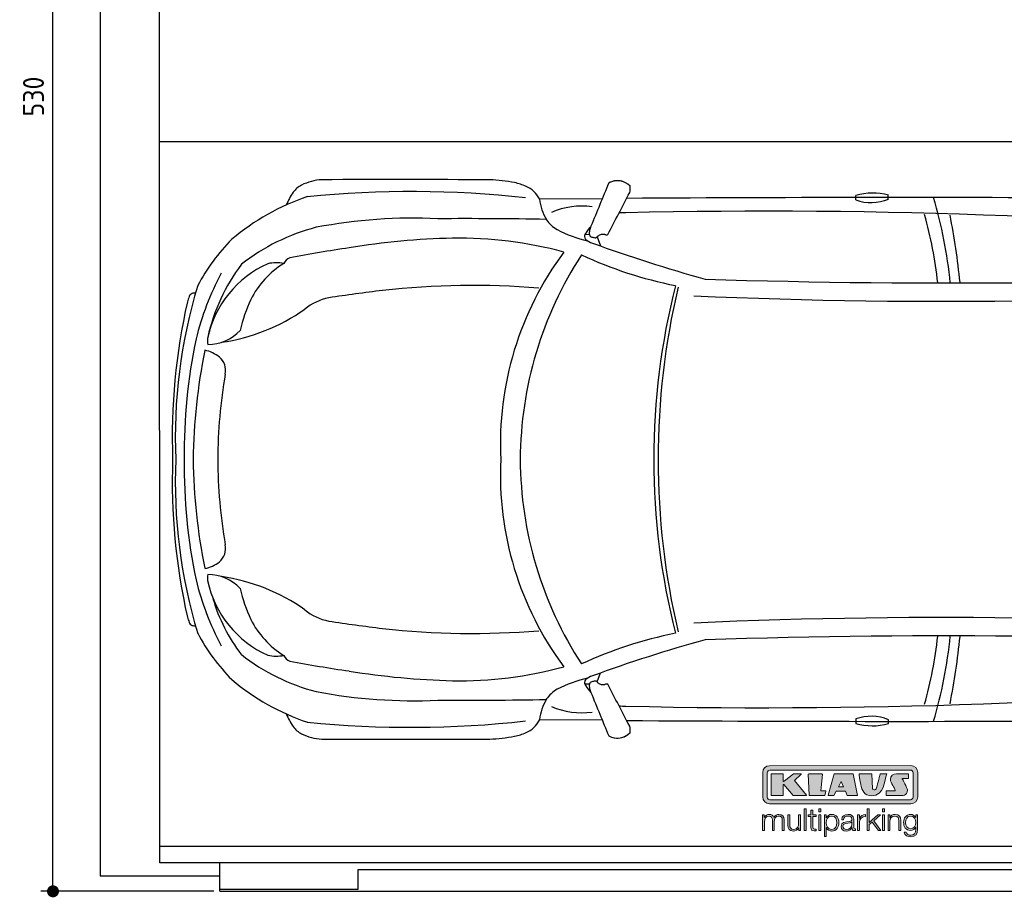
# Model space of a CAD drawing. Header units: millimetres. Extents: x 705 to 7297, y -122 to 5770.
# Tile 1 of 3: x 705 to 3988, y -83 to 2844. Entities that reach past the tile are written whole.
import ezdxf

# ---------------------------------------------------------------- set-up
doc = ezdxf.new("R2010")
doc.units = ezdxf.units.MM
doc.layers.get('0').update_dxf_attribs({"lineweight": 25})
for name, color, linetype, lineweight in [('4', 3, 'Continuous', 25), ('AM_0', 7, 'Continuous', 25), ('Car', 10, 'Continuous', 25)]:
    doc.layers.add(name, color=color, linetype=linetype, lineweight=lineweight)
doc.layers.add('Logo', color=7, linetype='Continuous')
doc.styles.get("Standard").update_dxf_attribs({"font": 'ISOCP.SHX'})
doc.dimstyles.new('GEN-ISO$0', dxfattribs={"dimscale": 20, "dimtxt": 3.5, "dimasz": 2, "dimexe": 2, "dimexo": 1, "dimgap": 1.5, "dimtad": 1, "dimdec": 1, "dimlfac": 0.1, "dimdsep": 46, "dimtxsty": 'Standard', "dimblk": 'PUNKT', "dimcen": 2, "dimclrd": 256, "dimclre": 256, "dimclrt": 2, "dimadec": 0, "dimazin": 0, "dimtp": 0.1, "dimtm": 0.1, "dimtfac": 0.71, "dimtdec": 1, "dimtmove": 2, "dimatfit": 3, "dimldrblk": 'PUNKT', "dimfxl": 1, "dimtolj": 1, "dimarcsym": 0})

# ---------------------------------------------------------------- blocks, each defined once
blk = doc.blocks.new('PUNKT')
at = {"layer": '4', "color": 0, "linetype": 'ByBlock'}
blk.add_line((-0.5, 0), (-1, 0), dxfattribs=at)
at = {"layer": '4', "color": 0, "linetype": 'ByBlock', "const_width": 0.5}
blk.add_lwpolyline([(-0.25, 0, 1), (0.25, 0, 1)], format="xyb", close=True, dxfattribs=at)
blk = doc.blocks.new('*D4')
at = {"layer": '4', "lineweight": -2, "transparency": 16777216}
for p, q in [((1352.8, 5237.3), (775.9, 5237.3)), ((815.9, -22.7), (815.9, 5197.3)), ((1352.8, -62.7), (775.9, -62.7))]:
    blk.add_line(p, q, dxfattribs=at)
at = {"layer": 'DEFPOINTS', "color": 0, "transparency": 16777216}
for p in [(815.9, 5237.3), (1372.8, 5237.3), (1372.8, -62.7)]:
    blk.add_point(p, dxfattribs=at)
at = {"layer": '4', "lineweight": -2, "transparency": 16777216, "xscale": 40, "yscale": 40, "zscale": 40}
for p, rotation in [((815.9, 5237.3), 90), ((815.9, -62.7), 270)]:
    blk.add_blockref('PUNKT', p, dxfattribs=dict(at, rotation=rotation))
at = {"layer": '4', "color": 2, "transparency": 16777216, "insert": (750.9, 2587.3), "char_height": 70, "attachment_point": 5, "rotation": 90}
blk.add_mtext('\\A1;530', dxfattribs=at)
blk = doc.blocks.new('KLAUS')
at = {"layer": 'Logo', "true_color": 0x7b7b7a}
h = blk.add_hatch(color=8, dxfattribs=at)
h.dxf.hatch_style = 2
edge = h.paths.add_edge_path()
edge.add_spline(control_points=[(3.6, 29.09), (2.88, 29.09), (2.3, 28.51), (2.3, 27.8), (2.3, 27.8), (2.3, 16.11), (2.3, 16.11), (2.3, 15.39), (2.88, 14.81), (3.6, 14.81), (3.6, 14.81), (71.16, 14.81), (71.16, 14.81), (71.88, 14.81), (72.46, 15.39), (72.46, 16.11), (72.46, 16.11), (72.46, 27.8), (72.46, 27.8), (72.46, 28.51), (71.88, 29.09), (71.16, 29.09), (71.16, 29.09), (3.6, 29.09), (3.6, 29.09), (3.6, 29.09), (3.6, 29.09), (3.6, 29.09)], knot_values=[0, 0, 0, 0, 1, 1, 1, 2, 2, 2, 3, 3, 3, 4, 4, 4, 5, 5, 5, 6, 6, 6, 7, 7, 7, 8, 8, 8, 9, 9, 9, 9], degree=3, periodic=0)
edge = h.paths.add_edge_path()
edge.add_spline(control_points=[(3.35, 31.23), (3.35, 31.23), (71.47, 31.23), (71.47, 31.23), (73.26, 31.23), (74.71, 29.77), (74.71, 27.99), (74.71, 27.99), (74.71, 16.17), (74.71, 16.17), (74.71, 14.38), (73.26, 12.93), (71.47, 12.93), (71.47, 12.93), (3.35, 12.93), (3.35, 12.93), (1.56, 12.93), (0.11, 14.38), (0.11, 16.17), (0.11, 16.17), (0.11, 27.99), (0.11, 27.99), (0.11, 29.77), (1.56, 31.23), (3.35, 31.23), (3.35, 31.23), (3.35, 31.23), (3.35, 31.23)], knot_values=[0, 0, 0, 0, 1, 1, 1, 2, 2, 2, 3, 3, 3, 4, 4, 4, 5, 5, 5, 6, 6, 6, 7, 7, 7, 8, 8, 8, 9, 9, 9, 9], degree=3, periodic=0)
h = blk.add_hatch(color=8, dxfattribs=at)
h.dxf.hatch_style = 2
edge = h.paths.add_edge_path()
edge.add_spline(control_points=[(4.5, 27.33), (4.5, 27.33), (9.7, 27.33), (9.7, 27.33), (9.84, 27.33), (9.96, 27.22), (9.96, 27.08), (9.96, 27.08), (9.96, 23.69), (9.96, 23.69), (9.96, 23.69), (9.94, 23.64), (10.04, 23.59), (10.14, 23.53), (10.2, 23.57), (10.2, 23.57), (10.2, 23.57), (10.51, 23.75), (10.51, 23.75), (10.51, 23.75), (14.94, 27.33), (14.94, 27.33), (14.94, 27.33), (18.41, 27.33), (18.41, 27.33), (18.41, 27.33), (18.49, 27.33), (18.56, 27.2), (18.65, 27.04), (18.53, 26.91), (18.53, 26.91), (18.53, 26.91), (15.49, 24.11), (15.49, 24.11), (15.49, 24.11), (21.14, 17.06), (21.14, 17.06), (21.14, 17.06), (21.13, 16.91), (21.13, 16.91), (21.08, 16.84), (20.99, 16.82), (20.99, 16.82), (20.99, 16.82), (14.7, 16.82), (14.7, 16.82), (14.7, 16.82), (10.26, 22.17), (10.26, 22.17), (10.26, 22.17), (10.19, 22.24), (10.08, 22.21), (9.97, 22.18), (9.96, 22.11), (9.96, 22.11), (9.96, 22.11), (9.96, 17.08), (9.96, 17.08), (9.96, 16.94), (9.84, 16.82), (9.7, 16.82), (9.7, 16.82), (4.5, 16.82), (4.5, 16.82), (4.36, 16.82), (4.25, 16.94), (4.25, 17.08), (4.25, 17.08), (4.25, 27.08), (4.25, 27.08), (4.25, 27.22), (4.36, 27.33), (4.5, 27.33), (4.5, 27.33), (4.5, 27.33), (4.5, 27.33)], knot_values=[0, 0, 0, 0, 1, 1, 1, 2, 2, 2, 3, 3, 3, 4, 4, 4, 5, 5, 5, 6, 6, 6, 7, 7, 7, 8, 8, 8, 9, 9, 9, 10, 10, 10, 11, 11, 11, 12, 12, 12, 13, 13, 13, 14, 14, 14, 15, 15, 15, 16, 16, 16, 17, 17, 17, 18, 18, 18, 19, 19, 19, 20, 20, 20, 21, 21, 21, 22, 22, 22, 23, 23, 23, 24, 24, 24, 25, 25, 25, 25], degree=3, periodic=0)
h = blk.add_hatch(color=8, dxfattribs=at)
h.dxf.hatch_style = 2
h.paths.add_polyline_path([(22.42, 17.06), (21.97, 27.15), (22.24, 27.33), (28.55, 27.33), (28.86, 26.97), (28.01, 19.08), (30.26, 19.07), (30.44, 18.95), (30.08, 16.95), (29.49, 16.82), (22.6, 16.82)])
h = blk.add_hatch(color=8, dxfattribs=at)
h.paths.add_polyline_path([(36.52, 21.01), (38.93, 21.01), (37.87, 23.57)])
h.paths.add_polyline_path([(34.52, 27.33), (43.65, 27.33), (45.76, 16.94), (45.57, 16.82), (40.83, 16.82), (39.89, 18.95), (35.42, 18.95), (34.27, 16.82), (31.78, 16.82), (31.66, 17)])
h = blk.add_hatch(color=8, dxfattribs=at)
h.dxf.hatch_style = 2
edge = h.paths.add_edge_path()
edge.add_spline(control_points=[(52.69, 27.32), (52.69, 27.32), (52.88, 20.14), (52.88, 20.14), (53.01, 19.89), (53.2, 19.77), (53.43, 19.71), (53.91, 19.59), (54.43, 19.57), (54.64, 20.03), (55.23, 21.34), (56.27, 25.45), (56.6, 27.33), (56.6, 27.33), (59.77, 27.33), (59.77, 27.33), (58.77, 23.9), (58.56, 16.82), (52.63, 16.76), (48.72, 16.72), (48.01, 19.35), (47.27, 22.24), (46.89, 23.68), (46.54, 27.33), (46.54, 27.33), (46.54, 27.33), (52.69, 27.32), (52.69, 27.32), (52.69, 27.32), (52.69, 27.32), (52.69, 27.32)], knot_values=[0, 0, 0, 0, 1, 1, 1, 2, 2, 2, 3, 3, 3, 4, 4, 4, 5, 5, 5, 6, 6, 6, 7, 7, 7, 8, 8, 8, 9, 9, 9, 10, 10, 10, 10], degree=3, periodic=0)
h = blk.add_hatch(color=8, dxfattribs=at)
h.dxf.hatch_style = 2
edge = h.paths.add_edge_path()
edge.add_spline(control_points=[(64.46, 27.33), (64.46, 27.33), (70.31, 27.33), (70.31, 27.33), (70.31, 26.52), (70.31, 26.02), (70.31, 25.12), (70.31, 25.12), (67.3, 25.12), (67.3, 25.12), (67.24, 25.04), (67.25, 25.11), (67.25, 24.91), (67.25, 24.88), (69.73, 20.38), (69.73, 19.57), (69.73, 16.4), (67.22, 16.81), (65.9, 16.82), (65.9, 16.82), (59.59, 16.82), (59.59, 16.82), (59.59, 17.76), (59.59, 18.23), (59.59, 19.14), (59.59, 19.14), (63.75, 19.14), (63.75, 19.14), (63.82, 19.22), (63.81, 19.11), (63.81, 19.31), (63.81, 20.32), (61.58, 23.06), (61.58, 24.63), (61.58, 26.33), (62.83, 27.34), (64.46, 27.33), (64.46, 27.33), (64.46, 27.33), (64.46, 27.33)], knot_values=[0, 0, 0, 0, 1, 1, 1, 2, 2, 2, 3, 3, 3, 4, 4, 4, 5, 5, 5, 6, 6, 6, 7, 7, 7, 8, 8, 8, 9, 9, 9, 10, 10, 10, 11, 11, 11, 12, 12, 12, 13, 13, 13, 13], degree=3, periodic=0)
at = {"layer": 'Logo', "true_color": 0xef7c00}
h = blk.add_hatch(color=30, dxfattribs=at)
h.dxf.hatch_style = 2
h.paths.add_polyline_path([(20.07, 0), (20.99, 0), (20.99, 10.45), (20.07, 10.45)])
h = blk.add_hatch(color=30, dxfattribs=at)
h.dxf.hatch_style = 2
edge = h.paths.add_edge_path()
edge.add_spline(control_points=[(24.22, 9.82), (24.22, 9.82), (23.3, 9.82), (23.3, 9.82), (23.3, 9.82), (23.3, 7.55), (23.3, 7.55), (23.3, 7.55), (21.98, 7.55), (21.98, 7.55), (21.98, 7.55), (21.98, 6.78), (21.98, 6.78), (21.98, 6.78), (23.3, 6.78), (23.3, 6.78), (23.3, 6.78), (23.3, 1.61), (23.3, 1.61), (23.28, 0.32), (23.71, -0.09), (24.94, -0.09), (25.22, -0.09), (25.48, -0.06), (25.76, -0.06), (25.76, -0.06), (25.76, 0.73), (25.76, 0.73), (25.5, 0.7), (25.23, 0.69), (24.97, 0.69), (24.31, 0.73), (24.22, 1.08), (24.22, 1.68), (24.22, 1.68), (24.22, 6.78), (24.22, 6.78), (24.22, 6.78), (25.76, 6.78), (25.76, 6.78), (25.76, 6.78), (25.76, 7.55), (25.76, 7.55), (25.76, 7.55), (24.22, 7.55), (24.22, 7.55), (24.22, 7.55), (24.22, 9.82), (24.22, 9.82), (24.22, 9.82), (24.22, 9.82), (24.22, 9.82)], knot_values=[0, 0, 0, 0, 1, 1, 1, 2, 2, 2, 3, 3, 3, 4, 4, 4, 5, 5, 5, 6, 6, 6, 7, 7, 7, 8, 8, 8, 9, 9, 9, 10, 10, 10, 11, 11, 11, 12, 12, 12, 13, 13, 13, 14, 14, 14, 15, 15, 15, 16, 16, 16, 17, 17, 17, 17], degree=3, periodic=0)
h = blk.add_hatch(color=30, dxfattribs=at)
h.paths.add_polyline_path([(27.1, 0), (28.03, 0), (28.03, 7.55), (27.1, 7.55)])
h.paths.add_polyline_path([(27.1, 8.98), (28.03, 8.98), (28.03, 10.45), (27.1, 10.45)])
h = blk.add_hatch(color=30, dxfattribs=at)
h.dxf.hatch_style = 2
h.paths.add_polyline_path([(50.4, 0), (51.32, 0), (51.32, 2.87), (52.82, 4.11), (55.8, 0), (56.96, 0), (53.52, 4.76), (56.74, 7.55), (55.51, 7.55), (51.32, 3.89), (51.32, 10.45), (50.4, 10.45)])
h = blk.add_hatch(color=30, dxfattribs=at)
h.paths.add_polyline_path([(57.74, 0), (58.66, 0), (58.66, 7.55), (57.74, 7.55)])
h.paths.add_polyline_path([(57.74, 8.98), (58.66, 8.98), (58.66, 10.45), (57.74, 10.45)])
h = blk.add_hatch(color=30, dxfattribs=at)
h.dxf.hatch_style = 2
edge = h.paths.add_edge_path()
edge.add_spline(control_points=[(0, 0), (0, 0), (0.92, 0), (0.92, 0), (0.92, 0), (0.92, 4.22), (0.92, 4.22), (0.94, 5.8), (1.58, 7), (3.18, 7), (4.35, 7), (4.77, 6.15), (4.76, 5.12), (4.76, 5.12), (4.76, 0), (4.76, 0), (4.76, 0), (5.68, 0), (5.68, 0), (5.68, 0), (5.68, 4.27), (5.68, 4.27), (5.68, 5.68), (6.14, 7), (7.73, 7), (9.05, 7), (9.52, 6.32), (9.52, 5.08), (9.52, 5.08), (9.52, 0), (9.52, 0), (9.52, 0), (10.44, 0), (10.44, 0), (10.44, 0), (10.44, 5.12), (10.44, 5.12), (10.44, 6.91), (9.59, 7.77), (7.94, 7.77), (6.94, 7.77), (5.99, 7.29), (5.54, 6.3), (5.26, 7.29), (4.36, 7.77), (3.37, 7.77), (2.17, 7.77), (1.38, 7.19), (0.89, 6.28), (0.89, 6.28), (0.85, 6.28), (0.85, 6.28), (0.85, 6.28), (0.85, 7.55), (0.85, 7.55), (0.85, 7.55), (0, 7.55), (0, 7.55), (0, 7.55), (0, 0), (0, 0), (0, 0), (0, 0), (0, 0)], knot_values=[0, 0, 0, 0, 1, 1, 1, 2, 2, 2, 3, 3, 3, 4, 4, 4, 5, 5, 5, 6, 6, 6, 7, 7, 7, 8, 8, 8, 9, 9, 9, 10, 10, 10, 11, 11, 11, 12, 12, 12, 13, 13, 13, 14, 14, 14, 15, 15, 15, 16, 16, 16, 17, 17, 17, 18, 18, 18, 19, 19, 19, 20, 20, 20, 21, 21, 21, 21], degree=3, periodic=0)
h = blk.add_hatch(color=30, dxfattribs=at)
h.dxf.hatch_style = 2
edge = h.paths.add_edge_path()
edge.add_spline(control_points=[(18.31, 7.55), (18.31, 7.55), (17.39, 7.55), (17.39, 7.55), (17.39, 7.55), (17.39, 3.59), (17.39, 3.59), (17.39, 2.05), (16.7, 0.56), (15.12, 0.56), (13.66, 0.56), (13.15, 1.27), (13.1, 2.64), (13.1, 2.64), (13.1, 7.55), (13.1, 7.55), (13.1, 7.55), (12.18, 7.55), (12.18, 7.55), (12.18, 7.55), (12.18, 2.65), (12.18, 2.65), (12.18, 0.89), (12.93, -0.22), (14.83, -0.22), (15.96, -0.22), (16.95, 0.35), (17.44, 1.36), (17.44, 1.36), (17.47, 1.36), (17.47, 1.36), (17.47, 1.36), (17.47, 0), (17.47, 0), (17.47, 0), (18.31, 0), (18.31, 0), (18.31, 0), (18.31, 7.55), (18.31, 7.55), (18.31, 7.55), (18.31, 7.55), (18.31, 7.55)], knot_values=[0, 0, 0, 0, 1, 1, 1, 2, 2, 2, 3, 3, 3, 4, 4, 4, 5, 5, 5, 6, 6, 6, 7, 7, 7, 8, 8, 8, 9, 9, 9, 10, 10, 10, 11, 11, 11, 12, 12, 12, 13, 13, 13, 14, 14, 14, 14], degree=3, periodic=0)
h = blk.add_hatch(color=30, dxfattribs=at)
edge = h.paths.add_edge_path()
edge.add_spline(control_points=[(35.84, 3.78), (35.84, 2.21), (35.12, 0.56), (33.37, 0.56), (31.4, 0.56), (30.72, 2.21), (30.72, 3.78), (30.72, 5.49), (31.33, 7), (33.37, 7), (35.12, 7), (35.84, 5.34), (35.84, 3.78), (35.84, 3.78), (35.84, 3.78), (35.84, 3.78)], knot_values=[0, 0, 0, 0, 1, 1, 1, 2, 2, 2, 3, 3, 3, 4, 4, 4, 5, 5, 5, 5], degree=3, periodic=0)
edge = h.paths.add_edge_path()
edge.add_spline(control_points=[(29.79, -2.8), (29.79, -2.8), (30.72, -2.8), (30.72, -2.8), (30.72, -2.8), (30.72, 1.43), (30.72, 1.43), (30.72, 1.43), (30.74, 1.43), (30.74, 1.43), (31.14, 0.35), (32.24, -0.22), (33.37, -0.22), (35.66, -0.22), (36.76, 1.64), (36.76, 3.78), (36.76, 5.91), (35.66, 7.77), (33.37, 7.77), (32.15, 7.77), (31.1, 7.14), (30.67, 6.12), (30.67, 6.12), (30.64, 6.12), (30.64, 6.12), (30.64, 6.12), (30.64, 7.55), (30.64, 7.55), (30.64, 7.55), (29.79, 7.55), (29.79, 7.55), (29.79, 7.55), (29.79, -2.8), (29.79, -2.8), (29.79, -2.8), (29.79, -2.8), (29.79, -2.8)], knot_values=[0, 0, 0, 0, 1, 1, 1, 2, 2, 2, 3, 3, 3, 4, 4, 4, 5, 5, 5, 6, 6, 6, 7, 7, 7, 8, 8, 8, 9, 9, 9, 10, 10, 10, 11, 11, 11, 12, 12, 12, 12], degree=3, periodic=0)
h = blk.add_hatch(color=30, dxfattribs=at)
edge = h.paths.add_edge_path()
edge.add_spline(control_points=[(43.03, 2.93), (43.04, 1.45), (41.8, 0.56), (40.39, 0.56), (39.53, 0.56), (38.71, 1.13), (38.71, 2.05), (38.71, 3.53), (40.66, 3.51), (42.22, 3.79), (42.47, 3.84), (42.88, 3.91), (43, 4.13), (43, 4.13), (43.03, 4.13), (43.03, 4.13), (43.03, 4.13), (43.03, 2.93), (43.03, 2.93), (43.03, 2.93), (43.03, 2.93), (43.03, 2.93)], knot_values=[0, 0, 0, 0, 1, 1, 1, 2, 2, 2, 3, 3, 3, 4, 4, 4, 5, 5, 5, 6, 6, 6, 7, 7, 7, 7], degree=3, periodic=0)
edge = h.paths.add_edge_path()
edge.add_spline(control_points=[(39.03, 5.24), (39.06, 6.47), (39.91, 7), (41.05, 7), (42.14, 7), (43.03, 6.69), (43.03, 5.45), (43.03, 4.61), (42.6, 4.51), (41.84, 4.42), (39.85, 4.19), (37.79, 4.11), (37.79, 1.99), (37.79, 0.47), (38.93, -0.22), (40.32, -0.22), (41.77, -0.22), (42.43, 0.34), (43.07, 1.32), (43.07, 1.32), (43.1, 1.32), (43.1, 1.32), (43.1, 0.53), (43.25, 0), (44.19, 0), (44.43, 0), (44.58, 0.01), (44.79, 0.06), (44.79, 0.06), (44.79, 0.83), (44.79, 0.83), (44.71, 0.81), (44.6, 0.78), (44.49, 0.78), (44.13, 0.78), (43.95, 0.98), (43.95, 1.33), (43.95, 1.33), (43.95, 5.34), (43.95, 5.34), (43.95, 7.36), (42.5, 7.77), (41.17, 7.77), (39.44, 7.77), (38.2, 7.01), (38.11, 5.24), (38.11, 5.24), (39.03, 5.24), (39.03, 5.24), (39.03, 5.24), (39.03, 5.24), (39.03, 5.24)], knot_values=[0, 0, 0, 0, 1, 1, 1, 2, 2, 2, 3, 3, 3, 4, 4, 4, 5, 5, 5, 6, 6, 6, 7, 7, 7, 8, 8, 8, 9, 9, 9, 10, 10, 10, 11, 11, 11, 12, 12, 12, 13, 13, 13, 14, 14, 14, 15, 15, 15, 16, 16, 16, 17, 17, 17, 17], degree=3, periodic=0)
h = blk.add_hatch(color=30, dxfattribs=at)
h.dxf.hatch_style = 2
edge = h.paths.add_edge_path()
edge.add_spline(control_points=[(45.79, 0), (45.79, 0), (46.71, 0), (46.71, 0), (46.71, 0), (46.71, 4.03), (46.71, 4.03), (46.71, 5.59), (47.85, 6.82), (49.52, 6.73), (49.52, 6.73), (49.52, 7.66), (49.52, 7.66), (48.16, 7.72), (47.14, 7), (46.67, 5.78), (46.67, 5.78), (46.64, 5.78), (46.64, 5.78), (46.64, 5.78), (46.64, 7.55), (46.64, 7.55), (46.64, 7.55), (45.79, 7.55), (45.79, 7.55), (45.79, 7.55), (45.79, 0), (45.79, 0), (45.79, 0), (45.79, 0), (45.79, 0)], knot_values=[0, 0, 0, 0, 1, 1, 1, 2, 2, 2, 3, 3, 3, 4, 4, 4, 5, 5, 5, 6, 6, 6, 7, 7, 7, 8, 8, 8, 9, 9, 9, 10, 10, 10, 10], degree=3, periodic=0)
h = blk.add_hatch(color=30, dxfattribs=at)
h.dxf.hatch_style = 2
edge = h.paths.add_edge_path()
edge.add_spline(control_points=[(60.41, 0), (60.41, 0), (61.33, 0), (61.33, 0), (61.33, 0), (61.33, 4.41), (61.33, 4.41), (61.36, 5.89), (62.24, 7), (63.7, 7), (65.2, 7), (65.62, 6.02), (65.62, 4.71), (65.62, 4.71), (65.62, 0), (65.62, 0), (65.62, 0), (66.54, 0), (66.54, 0), (66.54, 0), (66.54, 4.86), (66.54, 4.86), (66.54, 6.66), (65.9, 7.77), (63.78, 7.77), (62.71, 7.77), (61.7, 7.16), (61.36, 6.25), (61.36, 6.25), (61.33, 6.25), (61.33, 6.25), (61.33, 6.25), (61.33, 7.55), (61.33, 7.55), (61.33, 7.55), (60.41, 7.55), (60.41, 7.55), (60.41, 7.55), (60.41, 0), (60.41, 0), (60.41, 0), (60.41, 0), (60.41, 0)], knot_values=[0, 0, 0, 0, 1, 1, 1, 2, 2, 2, 3, 3, 3, 4, 4, 4, 5, 5, 5, 6, 6, 6, 7, 7, 7, 8, 8, 8, 9, 9, 9, 10, 10, 10, 11, 11, 11, 12, 12, 12, 13, 13, 13, 14, 14, 14, 14], degree=3, periodic=0)
h = blk.add_hatch(color=30, dxfattribs=at)
edge = h.paths.add_edge_path()
edge.add_spline(control_points=[(71.32, 0.86), (69.62, 0.86), (68.83, 2.34), (68.83, 3.86), (68.83, 5.43), (69.56, 7), (71.32, 7), (73.06, 7), (73.75, 5.34), (73.75, 3.86), (73.75, 2.33), (72.91, 0.86), (71.32, 0.86), (71.32, 0.86), (71.32, 0.86), (71.32, 0.86)], knot_values=[0, 0, 0, 0, 1, 1, 1, 2, 2, 2, 3, 3, 3, 4, 4, 4, 5, 5, 5, 5], degree=3, periodic=0)
edge = h.paths.add_edge_path()
edge.add_spline(control_points=[(74.67, 7.55), (74.67, 7.55), (73.75, 7.55), (73.75, 7.55), (73.75, 7.55), (73.75, 6.25), (73.75, 6.25), (73.75, 6.25), (73.72, 6.25), (73.72, 6.25), (73.35, 7.09), (72.41, 7.77), (71.32, 7.77), (69.13, 7.77), (67.9, 6.05), (67.9, 3.97), (67.9, 1.82), (68.9, 0.09), (71.32, 0.09), (72.4, 0.09), (73.29, 0.72), (73.72, 1.64), (73.72, 1.64), (73.75, 1.64), (73.75, 1.64), (73.75, 1.64), (73.75, 0.61), (73.75, 0.61), (73.75, -1.23), (73.01, -2.24), (71.32, -2.24), (70.29, -2.24), (69.31, -1.85), (69.1, -0.73), (69.1, -0.73), (68.18, -0.73), (68.18, -0.73), (68.31, -2.34), (69.81, -3.02), (71.32, -3.02), (73.79, -3.02), (74.65, -1.64), (74.67, 0.61), (74.67, 0.61), (74.67, 7.55), (74.67, 7.55), (74.67, 7.55), (74.67, 7.55), (74.67, 7.55)], knot_values=[0, 0, 0, 0, 1, 1, 1, 2, 2, 2, 3, 3, 3, 4, 4, 4, 5, 5, 5, 6, 6, 6, 7, 7, 7, 8, 8, 8, 9, 9, 9, 10, 10, 10, 11, 11, 11, 12, 12, 12, 13, 13, 13, 14, 14, 14, 15, 15, 15, 16, 16, 16, 16], degree=3, periodic=0)
at = {"layer": 'Logo', "lineweight": 0}
for points in [[(22.42, 17.06), (21.97, 27.15), (22.24, 27.33), (28.55, 27.33), (28.86, 26.97), (28.01, 19.08), (30.26, 19.07), (30.44, 18.95), (30.08, 16.95), (29.49, 16.82), (22.6, 16.82), (22.42, 17.06), (22.42, 17.06)], [(34.52, 27.33), (43.65, 27.33), (45.76, 16.94), (45.57, 16.82), (40.83, 16.82), (39.89, 18.95), (35.42, 18.95), (34.27, 16.82), (31.78, 16.82), (31.66, 17), (34.52, 27.33), (34.52, 27.33)], [(36.52, 21.01), (38.93, 21.01), (37.87, 23.57), (36.52, 21.01), (36.52, 21.01)], [(20.07, 0), (20.99, 0), (20.99, 10.45), (20.07, 10.45), (20.07, 0), (20.07, 0)], [(27.1, 8.98), (28.03, 8.98), (28.03, 10.45), (27.1, 10.45), (27.1, 8.98), (27.1, 8.98)], [(50.4, 0), (51.32, 0), (51.32, 2.87), (52.82, 4.11), (55.8, 0), (56.96, 0), (53.52, 4.76), (56.74, 7.55), (55.51, 7.55), (51.32, 3.89), (51.32, 10.45), (50.4, 10.45), (50.4, 0), (50.4, 0)], [(57.74, 8.98), (58.66, 8.98), (58.66, 10.45), (57.74, 10.45), (57.74, 8.98), (57.74, 8.98)], [(27.1, 0), (28.03, 0), (28.03, 7.55), (27.1, 7.55), (27.1, 0), (27.1, 0)], [(57.74, 0), (58.66, 0), (58.66, 7.55), (57.74, 7.55), (57.74, 0), (57.74, 0)]]:
    blk.add_lwpolyline(points, dxfattribs=at)
for points, knots in [([(3.35, 31.23), (3.35, 31.23), (71.47, 31.23), (71.47, 31.23), (73.26, 31.23), (74.71, 29.77), (74.71, 27.99), (74.71, 27.99), (74.71, 16.17), (74.71, 16.17), (74.71, 14.38), (73.26, 12.93), (71.47, 12.93), (71.47, 12.93), (3.35, 12.93), (3.35, 12.93), (1.56, 12.93), (0.11, 14.38), (0.11, 16.17), (0.11, 16.17), (0.11, 27.99), (0.11, 27.99), (0.11, 29.77), (1.56, 31.23), (3.35, 31.23), (3.35, 31.23), (3.35, 31.23), (3.35, 31.23)], [0, 0, 0, 0, 1, 1, 1, 2, 2, 2, 3, 3, 3, 4, 4, 4, 5, 5, 5, 6, 6, 6, 7, 7, 7, 8, 8, 8, 9, 9, 9, 9]), ([(3.6, 29.09), (2.88, 29.09), (2.3, 28.51), (2.3, 27.8), (2.3, 27.8), (2.3, 16.11), (2.3, 16.11), (2.3, 15.39), (2.88, 14.81), (3.6, 14.81), (3.6, 14.81), (71.16, 14.81), (71.16, 14.81), (71.88, 14.81), (72.46, 15.39), (72.46, 16.11), (72.46, 16.11), (72.46, 27.8), (72.46, 27.8), (72.46, 28.51), (71.88, 29.09), (71.16, 29.09), (71.16, 29.09), (3.6, 29.09), (3.6, 29.09), (3.6, 29.09), (3.6, 29.09), (3.6, 29.09)], [0, 0, 0, 0, 1, 1, 1, 2, 2, 2, 3, 3, 3, 4, 4, 4, 5, 5, 5, 6, 6, 6, 7, 7, 7, 8, 8, 8, 9, 9, 9, 9]), ([(4.5, 27.33), (4.5, 27.33), (9.7, 27.33), (9.7, 27.33), (9.84, 27.33), (9.96, 27.22), (9.96, 27.08), (9.96, 27.08), (9.96, 23.69), (9.96, 23.69), (9.96, 23.69), (9.94, 23.64), (10.04, 23.59), (10.14, 23.53), (10.2, 23.57), (10.2, 23.57), (10.2, 23.57), (10.51, 23.75), (10.51, 23.75), (10.51, 23.75), (14.94, 27.33), (14.94, 27.33), (14.94, 27.33), (18.41, 27.33), (18.41, 27.33), (18.41, 27.33), (18.49, 27.33), (18.56, 27.2), (18.65, 27.04), (18.53, 26.91), (18.53, 26.91), (18.53, 26.91), (15.49, 24.11), (15.49, 24.11), (15.49, 24.11), (21.14, 17.06), (21.14, 17.06), (21.14, 17.06), (21.13, 16.91), (21.13, 16.91), (21.08, 16.84), (20.99, 16.82), (20.99, 16.82), (20.99, 16.82), (14.7, 16.82), (14.7, 16.82), (14.7, 16.82), (10.26, 22.17), (10.26, 22.17), (10.26, 22.17), (10.19, 22.24), (10.08, 22.21), (9.97, 22.18), (9.96, 22.11), (9.96, 22.11), (9.96, 22.11), (9.96, 17.08), (9.96, 17.08), (9.96, 16.94), (9.84, 16.82), (9.7, 16.82), (9.7, 16.82), (4.5, 16.82), (4.5, 16.82), (4.36, 16.82), (4.25, 16.94), (4.25, 17.08), (4.25, 17.08), (4.25, 27.08), (4.25, 27.08), (4.25, 27.22), (4.36, 27.33), (4.5, 27.33), (4.5, 27.33), (4.5, 27.33), (4.5, 27.33)], [0, 0, 0, 0, 1, 1, 1, 2, 2, 2, 3, 3, 3, 4, 4, 4, 5, 5, 5, 6, 6, 6, 7, 7, 7, 8, 8, 8, 9, 9, 9, 10, 10, 10, 11, 11, 11, 12, 12, 12, 13, 13, 13, 14, 14, 14, 15, 15, 15, 16, 16, 16, 17, 17, 17, 18, 18, 18, 19, 19, 19, 20, 20, 20, 21, 21, 21, 22, 22, 22, 23, 23, 23, 24, 24, 24, 25, 25, 25, 25]), ([(52.69, 27.32), (52.69, 27.32), (52.88, 20.14), (52.88, 20.14), (53.01, 19.89), (53.2, 19.77), (53.43, 19.71), (53.91, 19.59), (54.43, 19.57), (54.64, 20.03), (55.23, 21.34), (56.27, 25.45), (56.6, 27.33), (56.6, 27.33), (59.77, 27.33), (59.77, 27.33), (58.77, 23.9), (58.56, 16.82), (52.63, 16.76), (48.72, 16.72), (48.01, 19.35), (47.27, 22.24), (46.89, 23.68), (46.54, 27.33), (46.54, 27.33), (46.54, 27.33), (52.69, 27.32), (52.69, 27.32), (52.69, 27.32), (52.69, 27.32), (52.69, 27.32)], [0, 0, 0, 0, 1, 1, 1, 2, 2, 2, 3, 3, 3, 4, 4, 4, 5, 5, 5, 6, 6, 6, 7, 7, 7, 8, 8, 8, 9, 9, 9, 10, 10, 10, 10]), ([(64.46, 27.33), (64.46, 27.33), (70.31, 27.33), (70.31, 27.33), (70.31, 26.52), (70.31, 26.02), (70.31, 25.12), (70.31, 25.12), (67.3, 25.12), (67.3, 25.12), (67.24, 25.04), (67.25, 25.11), (67.25, 24.91), (67.25, 24.88), (69.73, 20.38), (69.73, 19.57), (69.73, 16.4), (67.22, 16.81), (65.9, 16.82), (65.9, 16.82), (59.59, 16.82), (59.59, 16.82), (59.59, 17.76), (59.59, 18.23), (59.59, 19.14), (59.59, 19.14), (63.75, 19.14), (63.75, 19.14), (63.82, 19.22), (63.81, 19.11), (63.81, 19.31), (63.81, 20.32), (61.58, 23.06), (61.58, 24.63), (61.58, 26.33), (62.83, 27.34), (64.46, 27.33), (64.46, 27.33), (64.46, 27.33), (64.46, 27.33)], [0, 0, 0, 0, 1, 1, 1, 2, 2, 2, 3, 3, 3, 4, 4, 4, 5, 5, 5, 6, 6, 6, 7, 7, 7, 8, 8, 8, 9, 9, 9, 10, 10, 10, 11, 11, 11, 12, 12, 12, 13, 13, 13, 13]), ([(24.22, 9.82), (24.22, 9.82), (23.3, 9.82), (23.3, 9.82), (23.3, 9.82), (23.3, 7.55), (23.3, 7.55), (23.3, 7.55), (21.98, 7.55), (21.98, 7.55), (21.98, 7.55), (21.98, 6.78), (21.98, 6.78), (21.98, 6.78), (23.3, 6.78), (23.3, 6.78), (23.3, 6.78), (23.3, 1.61), (23.3, 1.61), (23.28, 0.32), (23.71, -0.09), (24.94, -0.09), (25.22, -0.09), (25.48, -0.06), (25.76, -0.06), (25.76, -0.06), (25.76, 0.73), (25.76, 0.73), (25.5, 0.7), (25.23, 0.69), (24.97, 0.69), (24.31, 0.73), (24.22, 1.08), (24.22, 1.68), (24.22, 1.68), (24.22, 6.78), (24.22, 6.78), (24.22, 6.78), (25.76, 6.78), (25.76, 6.78), (25.76, 6.78), (25.76, 7.55), (25.76, 7.55), (25.76, 7.55), (24.22, 7.55), (24.22, 7.55), (24.22, 7.55), (24.22, 9.82), (24.22, 9.82), (24.22, 9.82), (24.22, 9.82), (24.22, 9.82)], [0, 0, 0, 0, 1, 1, 1, 2, 2, 2, 3, 3, 3, 4, 4, 4, 5, 5, 5, 6, 6, 6, 7, 7, 7, 8, 8, 8, 9, 9, 9, 10, 10, 10, 11, 11, 11, 12, 12, 12, 13, 13, 13, 14, 14, 14, 15, 15, 15, 16, 16, 16, 17, 17, 17, 17]), ([(0, 0), (0, 0), (0.92, 0), (0.92, 0), (0.92, 0), (0.92, 4.22), (0.92, 4.22), (0.94, 5.8), (1.58, 7), (3.18, 7), (4.35, 7), (4.77, 6.15), (4.76, 5.12), (4.76, 5.12), (4.76, 0), (4.76, 0), (4.76, 0), (5.68, 0), (5.68, 0), (5.68, 0), (5.68, 4.27), (5.68, 4.27), (5.68, 5.68), (6.14, 7), (7.73, 7), (9.05, 7), (9.52, 6.32), (9.52, 5.08), (9.52, 5.08), (9.52, 0), (9.52, 0), (9.52, 0), (10.44, 0), (10.44, 0), (10.44, 0), (10.44, 5.12), (10.44, 5.12), (10.44, 6.91), (9.59, 7.77), (7.94, 7.77), (6.94, 7.77), (5.99, 7.29), (5.54, 6.3), (5.26, 7.29), (4.36, 7.77), (3.37, 7.77), (2.17, 7.77), (1.38, 7.19), (0.89, 6.28), (0.89, 6.28), (0.85, 6.28), (0.85, 6.28), (0.85, 6.28), (0.85, 7.55), (0.85, 7.55), (0.85, 7.55), (0, 7.55), (0, 7.55), (0, 7.55), (0, 0), (0, 0), (0, 0), (0, 0), (0, 0)], [0, 0, 0, 0, 1, 1, 1, 2, 2, 2, 3, 3, 3, 4, 4, 4, 5, 5, 5, 6, 6, 6, 7, 7, 7, 8, 8, 8, 9, 9, 9, 10, 10, 10, 11, 11, 11, 12, 12, 12, 13, 13, 13, 14, 14, 14, 15, 15, 15, 16, 16, 16, 17, 17, 17, 18, 18, 18, 19, 19, 19, 20, 20, 20, 21, 21, 21, 21]), ([(18.31, 7.55), (18.31, 7.55), (17.39, 7.55), (17.39, 7.55), (17.39, 7.55), (17.39, 3.59), (17.39, 3.59), (17.39, 2.05), (16.7, 0.56), (15.12, 0.56), (13.66, 0.56), (13.15, 1.27), (13.1, 2.64), (13.1, 2.64), (13.1, 7.55), (13.1, 7.55), (13.1, 7.55), (12.18, 7.55), (12.18, 7.55), (12.18, 7.55), (12.18, 2.65), (12.18, 2.65), (12.18, 0.89), (12.93, -0.22), (14.83, -0.22), (15.96, -0.22), (16.95, 0.35), (17.44, 1.36), (17.44, 1.36), (17.47, 1.36), (17.47, 1.36), (17.47, 1.36), (17.47, 0), (17.47, 0), (17.47, 0), (18.31, 0), (18.31, 0), (18.31, 0), (18.31, 7.55), (18.31, 7.55), (18.31, 7.55), (18.31, 7.55), (18.31, 7.55)], [0, 0, 0, 0, 1, 1, 1, 2, 2, 2, 3, 3, 3, 4, 4, 4, 5, 5, 5, 6, 6, 6, 7, 7, 7, 8, 8, 8, 9, 9, 9, 10, 10, 10, 11, 11, 11, 12, 12, 12, 13, 13, 13, 14, 14, 14, 14]), ([(29.79, -2.8), (29.79, -2.8), (30.72, -2.8), (30.72, -2.8), (30.72, -2.8), (30.72, 1.43), (30.72, 1.43), (30.72, 1.43), (30.74, 1.43), (30.74, 1.43), (31.14, 0.35), (32.24, -0.22), (33.37, -0.22), (35.66, -0.22), (36.76, 1.64), (36.76, 3.78), (36.76, 5.91), (35.66, 7.77), (33.37, 7.77), (32.15, 7.77), (31.1, 7.14), (30.67, 6.12), (30.67, 6.12), (30.64, 6.12), (30.64, 6.12), (30.64, 6.12), (30.64, 7.55), (30.64, 7.55), (30.64, 7.55), (29.79, 7.55), (29.79, 7.55), (29.79, 7.55), (29.79, -2.8), (29.79, -2.8), (29.79, -2.8), (29.79, -2.8), (29.79, -2.8)], [0, 0, 0, 0, 1, 1, 1, 2, 2, 2, 3, 3, 3, 4, 4, 4, 5, 5, 5, 6, 6, 6, 7, 7, 7, 8, 8, 8, 9, 9, 9, 10, 10, 10, 11, 11, 11, 12, 12, 12, 12]), ([(35.84, 3.78), (35.84, 2.21), (35.12, 0.56), (33.37, 0.56), (31.4, 0.56), (30.72, 2.21), (30.72, 3.78), (30.72, 5.49), (31.33, 7), (33.37, 7), (35.12, 7), (35.84, 5.34), (35.84, 3.78), (35.84, 3.78), (35.84, 3.78), (35.84, 3.78)], [0, 0, 0, 0, 1, 1, 1, 2, 2, 2, 3, 3, 3, 4, 4, 4, 5, 5, 5, 5]), ([(39.03, 5.24), (39.06, 6.47), (39.91, 7), (41.05, 7), (42.14, 7), (43.03, 6.69), (43.03, 5.45), (43.03, 4.61), (42.6, 4.51), (41.84, 4.42), (39.85, 4.19), (37.79, 4.11), (37.79, 1.99), (37.79, 0.47), (38.93, -0.22), (40.32, -0.22), (41.77, -0.22), (42.43, 0.34), (43.07, 1.32), (43.07, 1.32), (43.1, 1.32), (43.1, 1.32), (43.1, 0.53), (43.25, 0), (44.19, 0), (44.43, 0), (44.58, 0.01), (44.79, 0.06), (44.79, 0.06), (44.79, 0.83), (44.79, 0.83), (44.71, 0.81), (44.6, 0.78), (44.49, 0.78), (44.13, 0.78), (43.95, 0.98), (43.95, 1.33), (43.95, 1.33), (43.95, 5.34), (43.95, 5.34), (43.95, 7.36), (42.5, 7.77), (41.17, 7.77), (39.44, 7.77), (38.2, 7.01), (38.11, 5.24), (38.11, 5.24), (39.03, 5.24), (39.03, 5.24), (39.03, 5.24), (39.03, 5.24), (39.03, 5.24)], [0, 0, 0, 0, 1, 1, 1, 2, 2, 2, 3, 3, 3, 4, 4, 4, 5, 5, 5, 6, 6, 6, 7, 7, 7, 8, 8, 8, 9, 9, 9, 10, 10, 10, 11, 11, 11, 12, 12, 12, 13, 13, 13, 14, 14, 14, 15, 15, 15, 16, 16, 16, 17, 17, 17, 17]), ([(45.79, 0), (45.79, 0), (46.71, 0), (46.71, 0), (46.71, 0), (46.71, 4.03), (46.71, 4.03), (46.71, 5.59), (47.85, 6.82), (49.52, 6.73), (49.52, 6.73), (49.52, 7.66), (49.52, 7.66), (48.16, 7.72), (47.14, 7), (46.67, 5.78), (46.67, 5.78), (46.64, 5.78), (46.64, 5.78), (46.64, 5.78), (46.64, 7.55), (46.64, 7.55), (46.64, 7.55), (45.79, 7.55), (45.79, 7.55), (45.79, 7.55), (45.79, 0), (45.79, 0), (45.79, 0), (45.79, 0), (45.79, 0)], [0, 0, 0, 0, 1, 1, 1, 2, 2, 2, 3, 3, 3, 4, 4, 4, 5, 5, 5, 6, 6, 6, 7, 7, 7, 8, 8, 8, 9, 9, 9, 10, 10, 10, 10]), ([(60.41, 0), (60.41, 0), (61.33, 0), (61.33, 0), (61.33, 0), (61.33, 4.41), (61.33, 4.41), (61.36, 5.89), (62.24, 7), (63.7, 7), (65.2, 7), (65.62, 6.02), (65.62, 4.71), (65.62, 4.71), (65.62, 0), (65.62, 0), (65.62, 0), (66.54, 0), (66.54, 0), (66.54, 0), (66.54, 4.86), (66.54, 4.86), (66.54, 6.66), (65.9, 7.77), (63.78, 7.77), (62.71, 7.77), (61.7, 7.16), (61.36, 6.25), (61.36, 6.25), (61.33, 6.25), (61.33, 6.25), (61.33, 6.25), (61.33, 7.55), (61.33, 7.55), (61.33, 7.55), (60.41, 7.55), (60.41, 7.55), (60.41, 7.55), (60.41, 0), (60.41, 0), (60.41, 0), (60.41, 0), (60.41, 0)], [0, 0, 0, 0, 1, 1, 1, 2, 2, 2, 3, 3, 3, 4, 4, 4, 5, 5, 5, 6, 6, 6, 7, 7, 7, 8, 8, 8, 9, 9, 9, 10, 10, 10, 11, 11, 11, 12, 12, 12, 13, 13, 13, 14, 14, 14, 14]), ([(74.67, 7.55), (74.67, 7.55), (73.75, 7.55), (73.75, 7.55), (73.75, 7.55), (73.75, 6.25), (73.75, 6.25), (73.75, 6.25), (73.72, 6.25), (73.72, 6.25), (73.35, 7.09), (72.41, 7.77), (71.32, 7.77), (69.13, 7.77), (67.9, 6.05), (67.9, 3.97), (67.9, 1.82), (68.9, 0.09), (71.32, 0.09), (72.4, 0.09), (73.29, 0.72), (73.72, 1.64), (73.72, 1.64), (73.75, 1.64), (73.75, 1.64), (73.75, 1.64), (73.75, 0.61), (73.75, 0.61), (73.75, -1.23), (73.01, -2.24), (71.32, -2.24), (70.29, -2.24), (69.31, -1.85), (69.1, -0.73), (69.1, -0.73), (68.18, -0.73), (68.18, -0.73), (68.31, -2.34), (69.81, -3.02), (71.32, -3.02), (73.79, -3.02), (74.65, -1.64), (74.67, 0.61), (74.67, 0.61), (74.67, 7.55), (74.67, 7.55), (74.67, 7.55), (74.67, 7.55), (74.67, 7.55)], [0, 0, 0, 0, 1, 1, 1, 2, 2, 2, 3, 3, 3, 4, 4, 4, 5, 5, 5, 6, 6, 6, 7, 7, 7, 8, 8, 8, 9, 9, 9, 10, 10, 10, 11, 11, 11, 12, 12, 12, 13, 13, 13, 14, 14, 14, 15, 15, 15, 16, 16, 16, 16]), ([(71.32, 0.86), (69.62, 0.86), (68.83, 2.34), (68.83, 3.86), (68.83, 5.43), (69.56, 7), (71.32, 7), (73.06, 7), (73.75, 5.34), (73.75, 3.86), (73.75, 2.33), (72.91, 0.86), (71.32, 0.86), (71.32, 0.86), (71.32, 0.86), (71.32, 0.86)], [0, 0, 0, 0, 1, 1, 1, 2, 2, 2, 3, 3, 3, 4, 4, 4, 5, 5, 5, 5]), ([(43.03, 2.93), (43.04, 1.45), (41.8, 0.56), (40.39, 0.56), (39.53, 0.56), (38.71, 1.13), (38.71, 2.05), (38.71, 3.53), (40.66, 3.51), (42.22, 3.79), (42.47, 3.84), (42.88, 3.91), (43, 4.13), (43, 4.13), (43.03, 4.13), (43.03, 4.13), (43.03, 4.13), (43.03, 2.93), (43.03, 2.93), (43.03, 2.93), (43.03, 2.93), (43.03, 2.93)], [0, 0, 0, 0, 1, 1, 1, 2, 2, 2, 3, 3, 3, 4, 4, 4, 5, 5, 5, 6, 6, 6, 7, 7, 7, 7])]:
    blk.add_open_spline(points, degree=3, knots=knots, dxfattribs=at)
blk = doc.blocks.new('Car_drauf')
at = {"layer": 'Car'}
for p, q in [((2604.7, 591.7), (2395.3, 592.2)), ((3450.7, 588.6), (3450.7, 603.6)), ((3559, 591.1), (3558.9, 604.3)), ((2562.2, 472.6), (2547.4, 473)), ((2587.8, 465.2), (2598.8, 435.4)), ((2587.8, -1018.3), (2598.8, -988.5)), ((2562.2, -1025.7), (2547.4, -1026.1)), ((2604.7, -1144.8), (2395.3, -1145.4)), ((3450.7, -1141.7), (3450.7, -1156.7)), ((3559, -1144.3), (3558.9, -1157.4))]:
    blk.add_line(p, q, dxfattribs=at)
for centre, radius, start, end in [((1638.6, 569), 78.2, 117.5376, 144.573), ((1683.5, 467.9), 188.8, 94.2276, 115.4416), ((1905.2, -66453.2), 67109.8, 89.722936, 90.201167), ((2216.7, 171.9), 484.1, 78.5405, 88.4601), ((2271.5, 453), 197.7, 66.2378, 77.9142), ((2319.1, 555.8), 84.5, 25.5177, 67.6452), ((14330.2, -4257.9), 12688.9, 157.26865, 157.97435), ((2655.4, 594.2), 58.5, 43.102, 119.1823), ((2655.4, 594.1), 58.5, 98.748, 119.1805), ((2655.4, 594.2), 58.5, 75.1308, 98.7471), ((2655.4, 594.2), 58.5, 43.102, 75.1799), ((2642.9, 627.6), 55.6, 344.9104, 6.7653), ((2642.9, 627.6), 55.6, 344.9183, 6.7653), ((1876.8, -147.2), 789.2, 108.8531, 129.9675), ((1779.6, 472.9), 248.9, 145.3597, 156.6504), ((1966.7, -2882.9), 3499.5, 83.721, 95.6598), ((2389.6, 590.4), 5.94, 5.6541, 17.6741), ((2572.8, 613.8), 178.7, 187.3331, 210.475), ((-87010.6, 47448.4), 101197.5, 332.341895, 332.43135), ((3585.1, -138717.9), 139314.6, 89.672154, 90.369542), ((3506, 415.1), 196.5, 74.2667, 106.3456), ((3501.6, 731.1), 151.3, 250.3544, 292.4138), ((2258.9, 166.4), 1513.6, 5.5303, 16.5127), ((2536.6, 313.9), 254.1, 82.097, 113.3961), ((1975.8, -1205.5), 1733.5, 87.3153, 100.778), ((2143.3, -14534.8), 15061.1, 88.95383, 90.32854), ((2680.2, 413.3), 132.7, 88.6201, 98.3839), ((3147.1, -19950.9), 20502.1, 84.18573, 91.29579), ((2289.5, 152.2), 1443.5, 6.3829, 15.5723), ((1301.5, 58.5), 2509.7, 5.8377, 11.0234), ((1822.9, -163.9), 683.1, 104.5218, 128.0286), ((2511.4, 587.5), 112.8, 214.6898, 240.0159), ((2676.5, 398.1), 149.7, 136.7411, 147.7946), ((2695.2, 452.2), 136.7, 159.2212, 165.3397), ((2164.4, -2017.4), 2479.3, 91.3541, 99.3582), ((2127.2, -874.7), 1336.1, 74.8265, 90.9153), ((2651, 868.4), 426.4, 242.6396, 257.1298), ((2570.9, 464.4), 25, 147.3078, 174.6881), ((2557.3, 466.1), 11.4, 177.1891, 225.1658), ((2591.6, 478), 29.9, 162.9239, 190.357), ((2571.6, 474.9), 9.72, 193.1285, 229.9372), ((2575, 479.9), 15.8, 232.2683, 253.6815), ((2588, 522.7), 60.5, 253.2673, 263.5323), ((2582.2, 470.5), 7.94, 262.7053, 291.9839), ((2579.8, 472.6), 10.9, 299.791, 322.9576), ((2614.7, 438.6), 37.9, 123.4242, 133.6975), ((2605.6, 451.9), 21.8, 91.8708, 123.1166), ((2611.2, 377.8), 96.1, 89.9017, 93.7261), ((2611.9, 467), 6.99, 71.8384, 94.9477), ((2652.5, 587.4), 120.1, 251.3995, 253.1351), ((2619.5, 479.7), 7.45, 255.0101, 268.029), ((2618.8, 484.8), 12.6, 272.1676, 291.5149), ((1851.7, -15.9), 675.6, 135.5035, 151.8072), ((2322.4, -3522.8), 3991.3, 98.0815, 100.9691), ((2593.7, 509.1), 67.7, 228.9928, 251.47), ((4365.8, 5394.4), 5264.4, 250.0802, 254.3781), ((1575.7, 362), 35.9, 110.7988, 156.0023), ((3339.5, -225.1), 1074.1, 143.4309, 182.7444), ((3595.9, -283.3), 1264.3, 146.9983, 179.6932), ((3130.6, 1697.2), 1422.3, 245.2713, 258.5821), ((1632.3, 55.6), 350.6, 113.9372, 168.2137), ((1911.1, -7.9), 636.6, 143.1041, 167.4148), ((1703.8, 118.4), 304.3, 121.9356, 152.947), ((1517.8, 257.2), 122.1, 78.1482, 103.1112), ((2202.3, -113.4), 981.1, 152.1792, 165.9339), ((3768, 26751.9), 26440.1, 268.22316, 273.01848), ((2932.4, -203.8), 1751.1, 163.1688, 182.3831), ((2171.7, -2413.9), 2717.4, 85.3251, 96.3153), ((5158.8, -279.6), 2382.1, 165.8493, 179.928), ((5284.5, -275.1), 2493.1, 166.7115, 180.0338), ((3730.5, 18337.1), 18086.5, 267.40267, 274.66927), ((1342.2, 218), 124.1, 157.1243, 165.4638), ((1245.1, 260.1), 18.4, 114.1292, 160.4073), ((1244.2, 252.2), 25.6, 79.8677, 104.9815), ((2660.1, -6141.3), 6476.3, 96.98256, 98.58912), ((3214.2, -203), 2042.9, 167.2134, 182.0605), ((1961.6, 17.5), 580.4, 155.6543, 166.4173), ((1730.1, 80.4), 185.7, 101.5573, 128.9765), ((1244.6, 746.1), 638.5, 278.1673, 305.2685), ((1290.3, 253.1), 146.1, 269.9015, 317.2064), ((3083.7, -258.3), 1872.7, 168.1886, 180.5603), ((1354.3, 118.7), 65.8, 172.5719, 190.3018), ((3218.1, -303.4), 1977.3, 168.6299, 179.2231), ((1257.7, -22.4), 112.1, 50.8724, 78.6612), ((1292.9, 20.8), 56.4, 347.1398, 50.9398), ((3066.6, -285.2), 1743.5, 170.3115, 179.7169), ((3214.2, -350.2), 2042.9, 177.9395, 192.7866), ((2932.4, -349.4), 1751.1, 177.6169, 196.8312), ((3083.7, -294.9), 1872.7, 179.4397, 191.8114), ((3218.1, -249.8), 1977.3, 180.7769, 191.3701), ((3066.6, -268), 1743.5, 180.2831, 189.6885), ((3339.5, -328), 1074.1, 177.2556, 216.5691), ((3595.9, -269.8), 1264.3, 180.3068, 213.0017), ((5158.8, -273.6), 2382.1, 180.072, 194.1507), ((5284.5, -278), 2493.1, 179.9662, 193.2885), ((1292.9, -573.9), 56.4, 309.0602, 12.8602), ((1257.7, -530.8), 112.1, 281.3388, 309.1276), ((2202.3, -439.8), 981.1, 194.0661, 207.8208), ((1354.3, -671.9), 65.8, 169.6982, 187.4281), ((1632.3, -608.8), 350.6, 191.7863, 246.0628), ((1290.3, -806.2), 146.1, 42.7936, 90.0985), ((1244.6, -1299.3), 638.5, 54.7315, 81.8327), ((1961.6, -570.7), 580.4, 193.5827, 204.3457), ((1841, -586.4), 555.8, 196.0422, 217.7537), ((1730.1, -633.6), 185.7, 231.0235, 258.4427), ((1342.2, -771.1), 124.1, 194.5362, 202.8757), ((1245.1, -813.2), 18.4, 199.5927, 245.8708), ((1703.8, -671.6), 304.3, 207.053, 238.0644), ((2660.1, 5588.1), 6476.3, 261.41088, 263.01744), ((3730.5, -18890.2), 18086.5, 85.33073, 92.59733), ((1244.2, -805.3), 25.6, 255.0185, 280.1323), ((2171.7, 1860.7), 2717.4, 263.6847, 274.6749), ((1851.7, -537.2), 675.6, 208.1928, 224.4965), ((3130.6, -2250.3), 1422.3, 101.4179, 114.7287), ((4365.8, -5947.6), 5264.4, 105.6219, 109.9198), ((3768, -27305), 26440.1, 86.98152, 91.77684), ((2289.5, -705.4), 1443.5, 344.4277, 353.6171), ((2258.9, -719.6), 1513.6, 343.4873, 354.4697), ((1301.5, -611.6), 2509.7, 348.9766, 354.1623), ((1822.9, -389.3), 683.1, 231.9714, 255.4782), ((1517.8, -810.3), 122.1, 256.8888, 281.8518), ((1575.7, -915.2), 35.9, 203.9977, 249.2012), ((2322.4, 2969.7), 3991.3, 259.0309, 261.9185), ((2164.4, 1464.3), 2479.3, 260.6418, 268.6459), ((2127.2, 321.5), 1336.1, 269.0847, 285.1735), ((1876.8, -405.9), 789.2, 230.0325, 251.1469), ((2651, -1421.6), 426.4, 102.8702, 117.3604), ((2557.3, -1019.3), 11.4, 134.8342, 182.8109), ((2593.7, -1062.3), 67.7, 108.53, 131.0072), ((2588, -1075.8), 60.5, 96.4677, 106.7327), ((2582.2, -1023.6), 7.94, 68.0161, 97.2947), ((2579.8, -1025.7), 10.9, 37.0424, 60.209), ((3147.1, 19397.7), 20502.1, 268.70421, 275.81427), ((1975.8, 652.3), 1733.5, 259.222, 272.6847), ((2511.4, -1140.6), 112.8, 119.9841, 145.3102), ((2570.9, -1017.5), 25, 185.3119, 212.6922), ((2676.5, -951.2), 149.7, 212.2054, 223.2589), ((2591.6, -1031.2), 29.9, 169.643, 197.0761), ((2571.6, -1028), 9.72, 130.0628, 166.8715), ((2695.2, -1005.3), 136.7, 194.6603, 200.7788), ((2575, -1033), 15.8, 106.3185, 127.7317), ((2614.7, -991.8), 37.9, 226.3025, 236.5758), ((2605.6, -1005.1), 21.8, 236.8834, 268.1292), ((2611.2, -931), 96.1, 266.2739, 270.0983), ((2611.9, -1020.1), 6.99, 265.0523, 288.1616), ((2652.5, -1140.6), 120.1, 106.8649, 108.6005), ((2619.5, -1032.8), 7.45, 91.971, 104.9899), ((2618.8, -1038), 12.6, 68.4851, 87.8324), ((-87010.6, -48001.6), 101197.5, 27.56865, 27.658105), ((2143.3, 13981.6), 15061.1, 269.67146, 271.04617), ((2572.8, -1167), 178.7, 149.525, 172.6669), ((14330.2, 3704.8), 12688.9, 202.02565, 202.73135), ((2536.6, -867.1), 254.1, 246.6039, 277.903), ((2680.2, -966.5), 132.7, 261.6161, 271.3799), ((1779.6, -1026), 248.9, 203.3496, 214.6403), ((1966.7, 2329.8), 3499.5, 264.3402, 276.279), ((2319.1, -1109), 84.5, 292.3548, 334.4823), ((2389.6, -1143.6), 5.94, 342.3259, 354.3459), ((3585.1, 138164.7), 139314.6, 269.630458, 270.327846), ((3501.6, -1284.2), 151.3, 67.5862, 109.6456), ((1638.6, -1122.2), 78.2, 215.427, 242.4624), ((2642.9, -1180.7), 55.6, 353.2347, 15.0896), ((2642.9, -1180.7), 55.6, 353.2347, 15.0817), ((3506, -968.2), 196.5, 253.6544, 285.7333), ((1683.5, -1021), 188.8, 244.5584, 265.7724), ((1905.2, 65900.1), 67109.8, 269.798833, 270.277064), ((2216.7, -725), 484.1, 271.5399, 281.4595), ((2271.5, -1006.2), 197.7, 282.0858, 293.7622), ((2655.4, -1147.3), 58.5, 240.8177, 316.898), ((2655.4, -1147.3), 58.5, 240.8195, 261.252), ((2655.4, -1147.3), 58.5, 261.2529, 284.8692), ((2655.4, -1147.3), 58.5, 284.8201, 316.898)]:
    blk.add_arc(centre, radius, start, end, dxfattribs=at)

msp = doc.modelspace()

# ---------------------------------------------------------------- linework, layer by layer
for p, q in [((972.77, 5187.27), (972.77, -12.73)), ((1171.73, 32.27), (1171.58, 5142.27)), ((1171.67, 2437.27), (6251.55, 2437.27)), ((1171.72, 87.27), (6225.48, 87.27)), ((6227.2, 32.27), (1171.72, 32.27)), ((1372.77, -62.73), (1372.77, 32.27)), ((4122.78, 8.77), (1832.77, 8.77)), ((1832.77, 8.77), (1832.77, -56.73)), ((1372.77, -12.73), (972.77, -12.73)), ((1832.77, -56.73), (1372.77, -56.73)), ((1372.77, -62.73), (4772.77, -62.73))]:
    msp.add_line(p, q)

# ---------------------------------------------------------------- block references
at = {"xscale": 6.929133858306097, "yscale": 6.929133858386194, "zscale": 6.929133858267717, "rotation": 0.011070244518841}
msp.add_blockref('KLAUS', (3181.7, 139.74), dxfattribs=at)
at = {"layer": 'AM_0'}
msp.add_blockref('Car_drauf', (42.31, 1653.86), dxfattribs=at)

# ---------------------------------------------------------------- dimensions: what is measured, and where the dimension line sits
at = {"layer": '4'}
dim = msp.add_linear_dim(base=(815.85, 5237.27), p1=(1372.77, -62.73), p2=(1372.77, 5237.27), angle=90, dimstyle='GEN-ISO$0', dxfattribs=at)
dim.commit()
dim.dimension.update_dxf_attribs({"geometry": '*D4', "text_midpoint": (750.85, 2587.27)})

doc.saveas('drawing.dxf')
